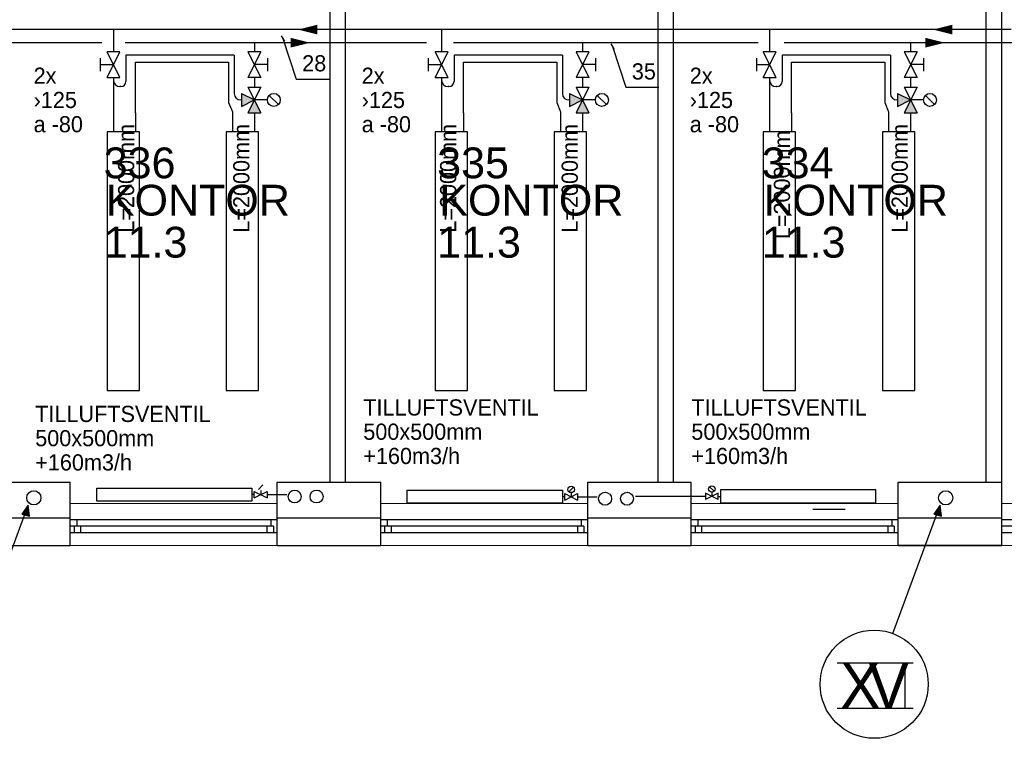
# Model space of a CAD drawing. Header units: millimetres. Extents: x 0 to 83130, y 0 to 57204.
# Tile 11 of 67: x 19591 to 27202, y 4804 to 10361. Entities that reach past the tile are written whole.
import ezdxf

# ---------------------------------------------------------------- set-up
doc = ezdxf.new("R2010")
doc.units = ezdxf.units.MM
doc.header["$LTSCALE"] = 100
doc.header["$MEASUREMENT"] = 0
doc.linetypes.add('V-KU', pattern=[2, 1, 1])
doc.linetypes.add('V-V', pattern=[2, 1, 1])
doc.layers.get('0').update_dxf_attribs({"linetype": 'CONTINUOUS'})
for name, color, linetype in [('20603A200D001$0$832 Rominfo', 7, 'CONTINUOUS'), ('20603A200D001$0$A12-HEL1', 251, 'CONTINUOUS'), ('20603A200D001$0$A12-HEL2', 251, 'CONTINUOUS'), ('20603A200D001$0$A12-HEL3', 251, 'CONTINUOUS'), ('20603A200D001$0$A12-HEL4', 251, 'CONTINUOUS'), ('20603A200D001$0$A23-HEL1', 251, 'CONTINUOUS'), ('20603A200D001$0$A24-HEL2', 251, 'CONTINUOUS'), ('V071-', 1, 'CONTINUOUS'), ('V090-', 2, 'CONTINUOUS'), ('V091', 1, 'CONTINUOUS'), ('V100-', 6, 'CONTINUOUS'), ('V110', 1, 'CONTINUOUS'), ('V110-', 6, 'CONTINUOUS'), ('V111', 1, 'CONTINUOUS'), ('V111-', 1, 'CONTINUOUS'), ('xref', 7, 'CONTINUOUS')]:
    doc.layers.add(name, color=color, linetype=linetype)
doc.styles.add('20603A200D001$0$Arial', font='arial.ttf', dxfattribs={"height": 238.125})
doc.styles.add('FISO', font='fiso')

# ---------------------------------------------------------------- blocks, each defined once
blk = doc.blocks.new('VUN')
at = {"color": 0}
blk.add_circle((0, 0), 0.5, dxfattribs=at)
blk = doc.blocks.new('20603A200D001')
at = {"layer": '20603A200D001$0$A12-HEL1', "color": 7, "linetype": 'Continuous', "lineweight": 0}
for points in [[(35451, 4288.5), (37051, 4288.5)], [(37851, 4288.5), (39451, 4288.5)], [(40250.9, 4288.5), (41851, 4288.5)], [(42651, 4288.5), (44250.9, 4288.5)], [(37051, 3963.5), (35451, 3963.5)], [(39451, 3963.5), (37851, 3963.5)], [(41851, 3963.5), (40250.9, 3963.5)], [(44250.9, 3963.5), (42651, 3963.5)]]:
    blk.add_lwpolyline(points, dxfattribs=at)
at = {"layer": '20603A200D001$0$A12-HEL2', "color": 7, "linetype": 'Continuous', "lineweight": 0}
for points in [[(37051, 4453.5), (37851, 4453.5)], [(37051, 4178.5), (37051, 4453.5)], [(37851, 4178.5), (37851, 4453.5)], [(39451, 4453.5), (40250.9, 4453.5)], [(39451, 4178.5), (39451, 4453.5)], [(40250.9, 4178.5), (40250.9, 4453.5)], [(41851, 4453.5), (42651, 4453.5)]]:
    blk.add_lwpolyline(points, dxfattribs=at)
at = {"layer": '20603A200D001$0$A12-HEL3', "color": 7}
for points in [[(34651, 4453.5), (35451, 4453.5)], [(35451, 4178.5), (35451, 4453.5)], [(37051, 4453.5), (37851, 4453.5)], [(37051, 4178.5), (37051, 4453.5)], [(37851, 4178.5), (37851, 4453.5)], [(39451, 4453.5), (40250.9, 4453.5)], [(39451, 4178.5), (39451, 4453.5)], [(40250.9, 4178.5), (40250.9, 4453.5)], [(41851, 4453.5), (42651, 4453.5)], [(41851, 4178.5), (41851, 4453.5)], [(42651, 4178.5), (42651, 4453.5)]]:
    blk.add_lwpolyline(points, dxfattribs=at)
at = {"layer": '20603A200D001$0$A12-HEL4', "color": 7}
for points in [[(34651, 4178.5), (35451, 4178.5)], [(35451, 3963.5), (35451, 4178.5)], [(37051, 3963.5), (37051, 4178.5)], [(37051, 4178.5), (37851, 4178.5)], [(37051, 4178.5), (37851, 4178.5)], [(37051, 3963.5), (37051, 4178.5)], [(37851, 3963.5), (37851, 4178.5)], [(37851, 3963.5), (37851, 4178.5)], [(39451, 4178.5), (40250.9, 4178.5)], [(39451, 3963.5), (39451, 4178.5)], [(39451, 4178.5), (40250.9, 4178.5)], [(39451, 3963.5), (39451, 4178.5)], [(40250.9, 3963.5), (40250.9, 4178.5)], [(40250.9, 3963.5), (40250.9, 4178.5)], [(41851, 4178.5), (42651, 4178.5)], [(41851, 3963.5), (41851, 4178.5)], [(42651, 3963.5), (42651, 4178.5)], [(34651, 3963.5), (35451, 3963.5)], [(37051, 3963.5), (37851, 3963.5)], [(37051, 3963.5), (37851, 3963.5)], [(39451, 3963.5), (40250.9, 3963.5)], [(39451, 3963.5), (40250.9, 3963.5)], [(42651, 3963.5), (41851, 3963.5)], [(41851, 3963.5), (42651, 3963.5)]]:
    blk.add_lwpolyline(points, dxfattribs=at)
at = {"layer": '20603A200D001$0$A23-HEL1', "color": 7}
for points in [[(37051, 4163.5), (35451, 4163.5)], [(37021, 4113.5), (35451, 4113.5)], [(35481, 4113.5), (35481, 4063.5)], [(35500.9, 4163.5), (35500.9, 4113.5)], [(35531, 4113.5), (35531, 4063.5)], [(36971, 4113.5), (36971, 4063.5)], [(37000.9, 4163.5), (37000.9, 4113.5)], [(37021, 4113.5), (37021, 4063.5)], [(39451, 4163.5), (37851, 4163.5)], [(39421, 4113.5), (37851, 4113.5)], [(37881, 4113.5), (37881, 4063.5)], [(37901, 4163.5), (37901, 4113.5)], [(37931, 4113.5), (37931, 4063.5)], [(39371, 4113.5), (39371, 4063.5)], [(39401, 4163.5), (39401, 4113.5)], [(39421, 4113.5), (39421, 4063.5)], [(41851, 4163.5), (40250.9, 4163.5)], [(41820.9, 4113.5), (40250.9, 4113.5)], [(40281, 4113.5), (40281, 4063.5)], [(40301, 4163.5), (40301, 4113.5)], [(40331, 4113.5), (40331, 4063.5)], [(41771, 4113.5), (41771, 4063.5)], [(41801, 4163.5), (41801, 4113.5)], [(41820.9, 4113.5), (41820.9, 4063.5)], [(44250.9, 4163.5), (42651, 4163.5)], [(44221, 4113.5), (42651, 4113.5)], [(37051, 4063.5), (35451, 4063.5)], [(39451, 4063.5), (37851, 4063.5)], [(41851, 4063.5), (40250.9, 4063.5)], [(44250.9, 4063.5), (42651, 4063.5)]]:
    blk.add_lwpolyline(points, dxfattribs=at)
at = {"layer": '20603A200D001$0$A24-HEL2', "color": 7}
for points in [[(42531, 4453.5), (42531, 9638.6)], [(42651, 4453.5), (42651, 9638.6)], [(37459, 4453.5), (37459, 9032.7)], [(37579, 4453.5), (37579, 9032.7)], [(39995, 4453.5), (39995, 9032.7)], [(40115, 4453.5), (40115, 9032.7)]]:
    blk.add_lwpolyline(points, dxfattribs=at)
at = {"layer": '20603A200D001$0$832 Rominfo', "style": '20603A200D001$0$Arial'}
for s, p in [('336', (35709.5, 6804)), ('335', (38287.3, 6804)), ('334', (40796.2, 6804)), ('KONTOR', (35726, 6515.5)), ('KONTOR', (38303.8, 6515.5)), ('KONTOR', (40812.7, 6515.5)), ('11.3', (35709.5, 6190.6)), ('11.3', (38287.3, 6190.6)), ('11.3', (40796.2, 6190.6))]:
    blk.add_text(s, height=238.12, dxfattribs=at).set_placement(p)

msp = doc.modelspace()

# ---------------------------------------------------------------- linework, layer by layer
at = {"layer": 'V091'}
for p, q in [((19290.61, 5614.91), (19656.78, 6606.72)), ((19656.78, 6606.72), (19607.85, 6538.19)), ((19666.57, 6521.87), (19656.78, 6606.72)), ((26339.68, 5614.91), (26705.85, 6606.72)), ((26705.85, 6606.72), (26656.92, 6538.19)), ((26715.64, 6521.87), (26705.85, 6606.72)), ((19607.85, 6538.19), (19666.57, 6521.87)), ((26656.92, 6538.19), (26715.64, 6521.87))]:
    msp.add_line(p, q, dxfattribs=at)
at = {"layer": 'V091', "color": 3}
for p, q in [((25910.88, 5386.91), (26496.09, 5386.91)), ((26433.82, 5386.91), (26433.82, 5036.47)), ((25910.88, 5036.47), (26496.09, 5036.47))]:
    msp.add_line(p, q, dxfattribs=at)
at = {"layer": 'V091', "color": 1}
msp.add_circle((26195.94, 5222.39), 418.02, dxfattribs=at)
at = {"layer": 'V091'}
for points in [[(19607.85, 6538.19), (19666.57, 6521.87), (19656.78, 6606.72)], [(26656.92, 6538.19), (26715.64, 6521.87), (26705.85, 6606.72)]]:
    msp.add_solid(points, dxfattribs=at)
at = {"layer": 'V100-', "color": 1}
for p, q in [((21403.52, 6663.9), (21503.52, 6713.9)), ((21403.52, 6713.9), (21503.52, 6663.9)), ((21403.52, 6663.9), (21403.52, 6713.9)), ((21435.84, 6728.08), (21471.19, 6763.44)), ((21453.52, 6720.76), (21453.52, 6688.9)), ((21503.52, 6713.9), (21503.52, 6663.9)), ((23835.84, 6711.18), (23871.19, 6746.53)), ((23853.52, 6703.86), (23853.52, 6672)), ((24890.97, 6700.32), (24890.97, 6650.32)), ((24990.97, 6700.32), (24890.97, 6650.32)), ((24990.97, 6650.32), (24890.97, 6700.32)), ((24958.65, 6714.5), (24923.3, 6749.86)), ((24940.97, 6707.18), (24940.97, 6675.32)), ((24990.97, 6650.32), (24990.97, 6700.32)), ((23803.52, 6647), (23903.52, 6697)), ((23803.52, 6697), (23903.52, 6647)), ((23803.52, 6647), (23803.52, 6697)), ((23903.52, 6697), (23903.52, 6647))]:
    msp.add_line(p, q, dxfattribs=at)
at = {"layer": 'V100-', "linetype": 'V-V'}
for p, q in [((21403.52, 6688.9), (21385.75, 6688.9)), ((21503.52, 6688.9), (21654.58, 6688.9)), ((23803.52, 6672), (23785.75, 6672)), ((23903.52, 6672), (24054.58, 6672)), ((24890.97, 6675.32), (24350.74, 6675.32)), ((24990.97, 6675.32), (25008.74, 6675.32))]:
    msp.add_line(p, q, dxfattribs=at)
at = {"layer": 'V100-', "color": 1}
for points in [[(21385.75, 6738.9), (21385.75, 6638.9), (20185.75, 6638.9), (20185.75, 6738.9)], [(23785.75, 6722), (23785.75, 6622), (22585.75, 6622), (22585.75, 6722)], [(25008.74, 6725.32), (25008.74, 6625.32), (26208.74, 6625.32), (26208.74, 6725.32)]]:
    msp.add_lwpolyline(points, close=True, dxfattribs=at)
for centre in [(23853.52, 6728.86), (24940.97, 6732.18)]:
    msp.add_circle(centre, 25, dxfattribs=at)
at = {"layer": 'V110', "color": 1}
for p, q in [((20215.69, 9963.15), (20215.69, 10063.15)), ((20365.69, 10113.15), (20265.69, 10113.15)), ((20365.69, 9913.15), (20265.69, 10113.15)), ((20265.69, 9913.15), (20365.69, 10113.15)), ((21455.14, 10113.15), (21355.14, 10113.15)), ((21355.14, 10113.15), (21455.14, 9913.15)), ((21455.14, 10113.15), (21355.14, 9913.15)), ((21505.14, 10063.15), (21505.14, 9963.15)), ((22751.69, 9963.15), (22751.69, 10063.15)), ((22901.69, 10113.15), (22801.69, 10113.15)), ((22901.69, 9913.15), (22801.69, 10113.15)), ((22801.69, 9913.15), (22901.69, 10113.15)), ((23991.14, 10113.15), (23891.14, 10113.15)), ((23891.14, 10113.15), (23991.14, 9913.15)), ((23991.14, 10113.15), (23891.14, 9913.15)), ((24041.14, 10063.15), (24041.14, 9963.15)), ((25287.69, 9963.15), (25287.69, 10063.15)), ((25437.69, 10113.15), (25337.69, 10113.15)), ((25437.69, 9913.15), (25337.69, 10113.15)), ((25337.69, 9913.15), (25437.69, 10113.15)), ((26527.14, 10113.15), (26427.14, 10113.15)), ((26427.14, 10113.15), (26527.14, 9913.15)), ((26527.14, 10113.15), (26427.14, 9913.15)), ((26577.14, 10063.15), (26577.14, 9963.15)), ((20215.69, 10013.15), (20315.69, 10013.15)), ((21505.14, 10013.15), (21405.14, 10013.15)), ((22751.69, 10013.15), (22851.69, 10013.15)), ((24041.14, 10013.15), (23941.14, 10013.15)), ((25287.69, 10013.15), (25387.69, 10013.15)), ((26577.14, 10013.15), (26477.14, 10013.15)), ((20265.69, 9913.15), (20365.69, 9913.15)), ((21455.14, 9913.15), (21355.14, 9913.15)), ((22801.69, 9913.15), (22901.69, 9913.15)), ((23991.14, 9913.15), (23891.14, 9913.15)), ((25337.69, 9913.15), (25437.69, 9913.15)), ((26527.14, 9913.15), (26427.14, 9913.15)), ((21355.14, 9840.27), (21455.14, 9640.27)), ((21455.14, 9840.27), (21355.14, 9640.27)), ((21355.14, 9840.27), (21455.14, 9840.27)), ((23891.14, 9840.27), (23991.14, 9640.27)), ((23991.14, 9840.27), (23891.14, 9640.27)), ((23891.14, 9840.27), (23991.14, 9840.27)), ((26427.14, 9840.27), (26527.14, 9640.27)), ((26527.14, 9840.27), (26427.14, 9640.27)), ((26427.14, 9840.27), (26527.14, 9840.27)), ((21305.14, 9790.27), (21305.14, 9690.27)), ((21305.14, 9790.27), (21405.14, 9740.27)), ((21519.79, 9775.63), (21590.5, 9704.92)), ((23841.14, 9790.27), (23841.14, 9690.27)), ((23841.14, 9790.27), (23941.14, 9740.27)), ((24055.79, 9775.63), (24126.5, 9704.92)), ((26377.14, 9790.27), (26377.14, 9690.27)), ((26377.14, 9790.27), (26477.14, 9740.27)), ((26591.79, 9775.63), (26662.5, 9704.92)), ((21305.14, 9690.27), (21405.14, 9740.27)), ((21505.14, 9740.27), (21405.14, 9740.27)), ((23841.14, 9690.27), (23941.14, 9740.27)), ((24041.14, 9740.27), (23941.14, 9740.27)), ((26377.14, 9690.27), (26477.14, 9740.27)), ((26577.14, 9740.27), (26477.14, 9740.27)), ((21355.14, 9640.27), (21455.14, 9640.27)), ((23891.14, 9640.27), (23991.14, 9640.27)), ((26427.14, 9640.27), (26527.14, 9640.27))]:
    msp.add_line(p, q, dxfattribs=at)
at = {"layer": 'V110'}
msp.add_line((25972.82, 6573.35), (25722.82, 6573.35), dxfattribs=at)
for points in [[(20266.92, 9493.7), (20266.92, 7493.7), (20516.92, 7493.7), (20516.92, 9493.7)], [(21187.07, 9493.7), (21187.07, 7493.7), (21437.07, 7493.7), (21437.07, 9493.7)], [(22802.92, 9493.7), (22802.92, 7493.7), (23052.92, 7493.7), (23052.92, 9493.7)], [(23723.07, 9493.7), (23723.07, 7493.7), (23973.07, 7493.7), (23973.07, 9493.7)], [(25338.92, 9493.7), (25338.92, 7493.7), (25588.92, 7493.7), (25588.92, 9493.7)], [(26259.07, 9493.7), (26259.07, 7493.7), (26509.07, 7493.7), (26509.07, 9493.7)]]:
    msp.add_lwpolyline(points, close=True, dxfattribs=at)
at = {"layer": 'V110', "color": 1}
for centre in [(21555.14, 9740.27), (24091.14, 9740.27), (26627.14, 9740.27)]:
    msp.add_circle(centre, 50, dxfattribs=at)
at = {"layer": 'V110'}
for points in [[(21305.14, 9790.27), (21305.14, 9690.27), (21405.14, 9740.27)], [(23841.14, 9790.27), (23841.14, 9690.27), (23941.14, 9740.27)], [(26377.14, 9790.27), (26377.14, 9690.27), (26477.14, 9740.27)], [(21355.14, 9640.27), (21455.14, 9640.27), (21405.14, 9740.27)], [(23891.14, 9640.27), (23991.14, 9640.27), (23941.14, 9740.27)], [(26427.14, 9640.27), (26527.14, 9640.27), (26477.14, 9740.27)]]:
    msp.add_solid(points, dxfattribs=at)
at = {"layer": 'V110-', "linetype": 'V-V'}
for p, q in [((27254.93, 10284.3), (15159.26, 10284.3)), ((20226.4, 10182.96), (17859.14, 10182.96)), ((22734.78, 10182.96), (20405.44, 10182.96)), ((25300.22, 10182.96), (22944.51, 10182.96)), ((27270.84, 10182.96), (25500.09, 10182.96)), ((21249.79, 10086.09), (20412.43, 10086.09)), ((23785.79, 10086.09), (22948.43, 10086.09)), ((26321.79, 10086.09), (25484.43, 10086.09)), ((20372.43, 9843.48), (20365.69, 9843.48)), ((22908.43, 9843.48), (22901.69, 9843.48)), ((25444.43, 9843.48), (25437.69, 9843.48)), ((21305.14, 9740.27), (21299.79, 9740.27)), ((23841.14, 9740.27), (23835.79, 9740.27)), ((26377.14, 9740.27), (26371.79, 9740.27))]:
    msp.add_line(p, q, dxfattribs=at)
at = {"layer": 'V110-', "linetype": 'V-KU'}
for p, q in [((20315.69, 10284.3), (20315.69, 10113.15)), ((22851.69, 10284.3), (22851.69, 10113.15)), ((25387.69, 10284.3), (25387.69, 10113.15)), ((21405.14, 10182.96), (21405.14, 10113.15)), ((23941.14, 10182.96), (23941.14, 10113.15)), ((26477.14, 10182.96), (26477.14, 10113.15)), ((20412.43, 10086.09), (20412.43, 9883.48)), ((21249.79, 10086.09), (21249.79, 9790.27)), ((22948.43, 10086.09), (22948.43, 9883.48)), ((23785.79, 10086.09), (23785.79, 9790.27)), ((25484.43, 10086.09), (25484.43, 9883.48)), ((26321.79, 10086.09), (26321.79, 9790.27)), ((20484.99, 10033.07), (21205.81, 10033.07)), ((20484.99, 9640.27), (20484.99, 10033.07)), ((21205.81, 10033.07), (21205.81, 9720.66)), ((23020.99, 10033.07), (23741.81, 10033.07)), ((23020.99, 9640.27), (23020.99, 10033.07)), ((23741.81, 10033.07), (23741.81, 9720.66)), ((25556.99, 10033.07), (26277.81, 10033.07)), ((25556.99, 9640.27), (25556.99, 10033.07)), ((26277.81, 10033.07), (26277.81, 9720.66)), ((20315.69, 9913.15), (20315.69, 9493.7)), ((21405.14, 9913.15), (21405.14, 9840.27)), ((22851.69, 9913.15), (22851.69, 9493.7)), ((23941.14, 9913.15), (23941.14, 9840.27)), ((25387.69, 9913.15), (25387.69, 9493.7)), ((26477.14, 9913.15), (26477.14, 9840.27)), ((21205.81, 9720.66), (21235.84, 9648.16)), ((23741.81, 9720.66), (23771.84, 9648.16)), ((26277.81, 9720.66), (26307.84, 9648.16)), ((20484.99, 9640.27), (20484.99, 9493.7)), ((21235.84, 9648.16), (21235.84, 9493.7)), ((21405.14, 9640.27), (21405.14, 9493.7)), ((23020.99, 9640.27), (23020.99, 9493.7)), ((23771.84, 9648.16), (23771.84, 9493.7)), ((23941.14, 9640.27), (23941.14, 9493.7)), ((25556.99, 9640.27), (25556.99, 9493.7)), ((26307.84, 9648.16), (26307.84, 9493.7)), ((26477.14, 9640.27), (26477.14, 9493.7))]:
    msp.add_line(p, q, dxfattribs=at)
at = {"layer": 'V110-'}
for points in [[(21742.6, 10284.3, 0, 75, 0), (21892.6, 10284.3, 75, 75, 0)], [(26649.63, 10284.3, 0, 75, 0), (26799.63, 10284.3, 75, 75, 0)], [(21835.2, 10182.96, 0, 75, 0), (21685.2, 10182.96, 75, 75, 0)], [(26742.23, 10182.96, 0, 75, 0), (26592.23, 10182.96, 75, 75, 0)]]:
    msp.add_lwpolyline(points, format="xyseb", dxfattribs=at)
at = {"layer": 'V110-', "linetype": 'V-V'}
for centre in [(20365.69, 9893.48), (22901.69, 9893.48), (25437.69, 9893.48), (21299.79, 9790.27), (23835.79, 9790.27), (26371.79, 9790.27)]:
    msp.add_arc(centre, 50, 180, 270, dxfattribs=at)
at = {"layer": 'V110-'}
for centre in [(20372.43, 9883.48), (22908.43, 9883.48), (25444.43, 9883.48)]:
    msp.add_arc(centre, 40, 270, 360, dxfattribs=at)
at = {"layer": 'V111-'}
for p, q in [((21612.5, 10237.26), (21637.5, 10193.96)), ((21625, 10215.61), (21727.14, 9901.37)), ((24160.75, 10174.37), (24185.75, 10131.07)), ((24173.25, 10152.72), (24275.39, 9838.48)), ((21727.14, 9901.37), (21981.83, 9901.37)), ((24275.39, 9838.48), (24530.08, 9838.48))]:
    msp.add_line(p, q, dxfattribs=at)

# ---------------------------------------------------------------- block references
at = {"layer": 'V090-', "color": 1, "xscale": 110, "yscale": 110, "zscale": 110, "rotation": 270}
for p in [(19699.78, 6663.94), (26748.85, 6663.94)]:
    msp.add_blockref('VUN', p, dxfattribs=at)
at = {"layer": 'V100-', "color": 1, "xscale": 100, "yscale": 100, "zscale": 100, "rotation": 270}
for p in [(21716.11, 6673.86), (21885.41, 6673.86), (24116.11, 6656.95), (24285.41, 6656.95)]:
    msp.add_blockref('VUN', p, dxfattribs=at)
at = {"layer": 'xref'}
msp.add_blockref('20603A200D001', (-15469.5, 2330.58), dxfattribs=at)

# ---------------------------------------------------------------- texts
at = {"layer": 'V071-', "color": 1, "style": 'FISO'}
for s, p in [('2x', (19698.42, 9865.24)), ('2x', (22234.42, 9865.24)), ('2x', (24770.42, 9865.24)), ('›125', (19698.42, 9677.74)), ('›125', (22234.42, 9677.74)), ('›125', (24770.42, 9677.74)), ('a -80', (19698.42, 9490.24)), ('a -80', (22234.42, 9490.24)), ('a -80', (24770.42, 9490.24)), ('TILLUFTSVENTIL', (22246.78, 7300.19)), ('TILLUFTSVENTIL', (24782.78, 7300.19)), ('TILLUFTSVENTIL', (19710.78, 7250.21)), ('500x500mm', (22246.78, 7112.69)), ('500x500mm', (24782.78, 7112.69)), ('500x500mm', (19710.78, 7062.71)), ('+160m3/h', (19710.78, 6875.21)), ('+160m3/h', (22246.78, 6925.19)), ('+160m3/h', (24782.78, 6925.19))]:
    msp.add_text(s, height=125, dxfattribs=at).set_placement(p)
at = {"layer": 'V091', "color": 3, "style": 'FISO'}
for s, p in [('X', (25933.14, 5036.93)), ('V', (26151.68, 5036.93))]:
    msp.add_text(s, height=350, dxfattribs=at).set_placement(p)
at = {"layer": 'V111', "color": 1, "style": 'FISO'}
for p in [(20475.87, 8713.77), (21366.02, 8713.77), (22964.93, 8713.77), (23905.08, 8713.77), (25545.35, 8663.79), (26455.5, 8713.77)]:
    msp.add_text('L=2000mm', height=125, rotation=90, dxfattribs=at).set_placement(p)
at = {"layer": 'V111-', "color": 1, "style": 'FISO'}
for s, p in [('28', (21774.38, 9961.37)), ('35', (24322.63, 9898.48))]:
    msp.add_text(s, height=125, dxfattribs=at).set_placement(p)

doc.saveas('drawing.dxf')
